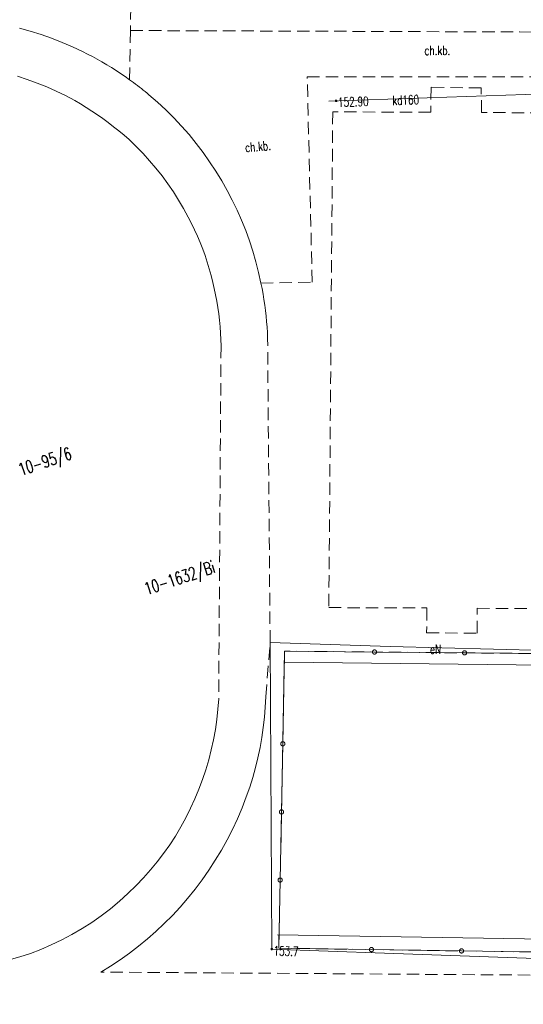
# Model space of a CAD drawing. Header units: millimetres. Extents: x -44596 to 32114, y 34976 to 82978.
# Tile 4 of 63: x -32595 to -28515, y 53158 to 61127. Entities that reach past the tile are written whole.
import ezdxf
from ezdxf.xclip import XClip

# ---------------------------------------------------------------- set-up
doc = ezdxf.new("R2010")
doc.units = ezdxf.units.MM
doc.header["$MEASUREMENT"] = 0
doc.header["$XCLIPFRAME"] = 0
for name, pattern in [('1_OTKC', [150, 100, -50]), ('1_OTSP', [150, 100, -50]), ('1_OTZT', [150, 100, -50]), ('Wipeout_Contour', [100, 0, -100])]:
    doc.linetypes.add(name, pattern=pattern)
for name, color, linetype in [('_______MAPA_DC_PROJEKTOWYCH', 7, 'Continuous'), ('Mlawa_szkola_MDCP_1_5________MAPA_DC_PROJEKTOWYCH', 7, 'Continuous'), ('Mlawa_szkola_MDCP_1_5_Numery_dzialek', 7, 'Continuous'), ('Mlawa_szkola_MDCP_1_5_Numery_konturow', 7, 'Continuous'), ('Mlawa_szkola_MDCP_1_5_OTK_E_T_1', 7, 'Continuous'), ('Mlawa_szkola_MDCP_1_5_OTK_L_2', 7, 'Continuous'), ('Mlawa_szkola_MDCP_1_5_OTO_L_0', 7, 'Continuous'), ('Mlawa_szkola_MDCP_1_5_OTS_L_1', 7, 'Continuous'), ('Mlawa_szkola_MDCP_1_5_OTZ_L_3', 7, 'Continuous'), ('Mlawa_szkola_MDCP_1_5_SUEP_E_T_0', 7, 'Continuous'), ('Mlawa_szkola_MDCP_1_5_SUEP_L_0', 7, 'Continuous'), ('Mlawa_szkola_MDCP_1_5_SUER_T_0', 7, 'Continuous'), ('Mlawa_szkola_MDCP_1_5_SUKP_E_T_0', 7, 'Continuous'), ('Mlawa_szkola_MDCP_1_5_SUKP_L_0', 7, 'Continuous'), ('Mlawa_szkola_MDCP_1_5_SUKR_T_0', 7, 'Continuous')]:
    doc.layers.add(name, color=color, linetype=linetype)
doc.styles.add('GENERATED_STYLE_2', font='txt')

# ---------------------------------------------------------------- blocks, each defined once
blk = doc.blocks.new('Rysunek_1_5', base_point=(25847, 58549.2))
at = {"color": 254, "linetype": 'Wipeout_Contour', "lineweight": 0, "ltscale": 267472.931025}
blk.add_wipeout([(12367.1, 34548.1), (50980.9, 47322.1), (39326.9, 82550.4), (713, 69776.4)], dxfattribs=at).dxf.layer = 'Mlawa_szkola_MDCP_1_5________MAPA_DC_PROJEKTOWYCH'
at = {"layer": 'Mlawa_szkola_MDCP_1_5_OTK_L_2', "color": 7, "linetype": '1_OTKC', "lineweight": 13}
for p, q in [((13611, 60611.6), (13604.7, 60213.5)), ((17311.5, 60598.1), (13611, 60611.6)), ((13604.7, 60213.5), (13620.8, 60201.9)), ((13620.8, 60201.9), (13636.8, 60190.2)), ((13636.8, 60190.2), (13652.7, 60178.4)), ((13652.7, 60178.4), (13668.5, 60166.5)), ((15043, 60237.4), (17250.6, 60237.8)), ((15083.7, 58574.4), (15043, 60237.4)), ((13668.5, 60166.5), (13684.3, 60154.5)), ((13684.3, 60154.5), (13699.9, 60142.3)), ((13699.9, 60142.3), (13715.5, 60130.1)), ((13715.5, 60130.1), (13730.9, 60117.7)), ((13730.9, 60117.7), (13746.3, 60105.2)), ((13746.3, 60105.2), (13761.6, 60092.6)), ((13761.6, 60092.6), (13830.9, 60032.4)), ((13830.9, 60032.4), (13898.1, 59969.9)), ((13898.1, 59969.9), (13963.2, 59905.1)), ((13963.2, 59905.1), (14025.9, 59838)), ((14025.9, 59838), (14086.3, 59768.9)), ((14086.3, 59768.9), (14144.3, 59697.7)), ((14144.3, 59697.7), (14199.8, 59624.6)), ((14199.8, 59624.6), (14252.7, 59549.6)), ((14252.7, 59549.6), (14303.1, 59472.8)), ((14303.1, 59472.8), (14350.8, 59394.3)), ((14350.8, 59394.3), (14394.9, 59317)), ((14394.9, 59317), (14436.5, 59238.3)), ((14436.5, 59238.3), (14475.3, 59158.2)), ((14475.3, 59158.2), (14511.4, 59076.8)), ((14511.4, 59076.8), (14544.7, 58994.3)), ((14544.7, 58994.3), (14575.3, 58910.7)), ((14575.3, 58910.7), (14602.9, 58826.1)), ((14602.9, 58826.1), (14627.7, 58740.6)), ((14627.7, 58740.6), (14649.6, 58654.3)), ((14649.6, 58654.3), (14668.6, 58567.3)), ((14668.6, 58567.3), (15083.7, 58574.4))]:
    blk.add_line(p, q, dxfattribs=at)
at = {"layer": 'Mlawa_szkola_MDCP_1_5_OTO_L_0', "color": 7, "linetype": 'Continuous', "lineweight": 13}
for p, q in [((14859.8, 55588.6), (14845.4, 54838.8)), ((15588.7, 55581.7), (14859.8, 55588.6)), ((16317.6, 55574.7), (15588.7, 55581.7)), ((17046.5, 55567.8), (16317.6, 55574.7)), ((14845.4, 54838.8), (14834.8, 54287.3)), ((14834.8, 54287.3), (14824.1, 53735.9)), ((14824.1, 53735.9), (14813.5, 53184.5)), ((14813.5, 53184.5), (15563.5, 53173.2)), ((15563.5, 53173.2), (16293.1, 53162.3)), ((16293.1, 53162.3), (17022.8, 53151.3))]:
    blk.add_line(p, q, dxfattribs=at)
for centre in [(15588.7, 55581.7), (16317.6, 55574.7), (14845.4, 54838.8), (14834.8, 54287.3), (14824.1, 53735.9), (15563.5, 53173.2), (16293.1, 53162.3)]:
    blk.add_circle(centre, 17, dxfattribs=at)
at = {"layer": 'Mlawa_szkola_MDCP_1_5_OTS_L_1', "color": 7, "linetype": '1_OTSP', "lineweight": 13}
for p, q in [((12800.3, 60606.5), (12712.6, 60631.1)), ((12887, 60579.1), (12800.3, 60606.5)), ((12972.9, 60548.8), (12887, 60579.1)), ((13057.7, 60515.7), (12972.9, 60548.8)), ((13141.4, 60479.9), (13057.7, 60515.7)), ((13223.9, 60441.4), (13141.4, 60479.9)), ((13263.6, 60421.4), (13223.9, 60441.4)), ((13302.9, 60400.8), (13263.6, 60421.4)), ((13341.9, 60379.5), (13302.9, 60400.8)), ((13380.6, 60357.7), (13341.9, 60379.5)), ((13418.9, 60335.2), (13380.6, 60357.7)), ((13456.9, 60312), (13418.9, 60335.2)), ((13494.4, 60288.3), (13456.9, 60312)), ((13531.6, 60264), (13494.4, 60288.3)), ((13568.4, 60239), (13531.6, 60264)), ((12695.7, 60241), (12775.7, 60215.3)), ((12775.7, 60215.3), (12854.8, 60186.9)), ((12854.8, 60186.9), (12932.8, 60155.8)), ((13604.7, 60213.5), (13568.4, 60239)), ((13620.8, 60201.9), (13604.7, 60213.5)), ((13636.8, 60190.2), (13620.8, 60201.9)), ((13652.7, 60178.4), (13636.8, 60190.2)), ((13668.5, 60166.5), (13652.7, 60178.4)), ((12932.8, 60155.8), (13009.7, 60121.9)), ((13009.7, 60121.9), (13085.4, 60085.4)), ((13684.3, 60154.5), (13668.5, 60166.5)), ((13699.9, 60142.3), (13684.3, 60154.5)), ((13715.5, 60130.1), (13699.9, 60142.3)), ((13730.9, 60117.7), (13715.5, 60130.1)), ((13746.3, 60105.2), (13730.9, 60117.7)), ((13761.6, 60092.6), (13746.3, 60105.2)), ((13830.9, 60032.4), (13761.6, 60092.6)), ((16046.5, 60152.3), (16043.5, 59951.2)), ((16452.9, 60146.6), (16046.5, 60152.3)), ((16454.3, 59948), (16452.9, 60146.6)), ((13085.4, 60085.4), (13159.7, 60046.3)), ((13159.7, 60046.3), (13206.6, 60018.6)), ((13206.6, 60018.6), (13252.9, 59989.9)), ((13898.1, 59969.9), (13830.9, 60032.4)), ((13252.9, 59989.9), (13298.6, 59960.4)), ((13298.6, 59960.4), (13343.7, 59929.9)), ((13343.7, 59929.9), (13388.2, 59898.6)), ((13963.2, 59905.1), (13898.1, 59969.9)), ((15249.8, 59953), (15218.2, 55941.1)), ((16043.5, 59951.2), (15249.8, 59953)), ((17249.9, 59943.7), (16454.3, 59948)), ((13388.2, 59898.6), (13432.1, 59866.3)), ((13432.1, 59866.3), (13475.3, 59833.2)), ((14025.9, 59838), (13963.2, 59905.1)), ((13475.3, 59833.2), (13517.8, 59799.2)), ((13517.8, 59799.2), (13559.7, 59764.4)), ((14086.3, 59768.9), (14025.9, 59838)), ((14144.3, 59697.7), (14086.3, 59768.9)), ((13559.7, 59764.4), (13600.8, 59728.7)), ((13600.8, 59728.7), (13658, 59673.7)), ((14199.8, 59624.6), (14144.3, 59697.7)), ((13658, 59673.7), (13713.4, 59616.8)), ((13713.4, 59616.8), (13766.7, 59558)), ((14252.7, 59549.6), (14199.8, 59624.6)), ((13766.7, 59558), (13818, 59497.4)), ((14303.1, 59472.8), (14252.7, 59549.6)), ((13818, 59497.4), (13867.2, 59435.1)), ((14350.8, 59394.3), (14303.1, 59472.8)), ((13867.2, 59435.1), (13914.2, 59371.1)), ((13914.2, 59371.1), (13959, 59305.6)), ((14394.9, 59317), (14350.8, 59394.3)), ((13959, 59305.6), (14001.5, 59238.5)), ((14436.5, 59238.3), (14394.9, 59317)), ((14001.5, 59238.5), (14041.6, 59170)), ((14475.3, 59158.2), (14436.5, 59238.3)), ((14041.6, 59170), (14079.4, 59100.2)), ((14511.4, 59076.8), (14475.3, 59158.2)), ((14079.4, 59100.2), (14105.4, 59050.1)), ((14544.7, 58994.3), (14511.4, 59076.8)), ((14105.4, 59050.1), (14130.2, 58999.3)), ((14130.2, 58999.3), (14153.6, 58947.8)), ((14575.3, 58910.7), (14544.7, 58994.3)), ((14153.6, 58947.8), (14175.7, 58895.8)), ((14175.7, 58895.8), (14196.4, 58843.2)), ((14602.9, 58826.1), (14575.3, 58910.7)), ((14196.4, 58843.2), (14215.7, 58790.1)), ((14627.7, 58740.6), (14602.9, 58826.1)), ((14215.7, 58790.1), (14233.6, 58736.6)), ((14233.6, 58736.6), (14250.2, 58682.5)), ((14649.6, 58654.3), (14627.7, 58740.6)), ((14250.2, 58682.5), (14265.3, 58628.1)), ((14668.6, 58567.3), (14649.6, 58654.3)), ((14265.3, 58628.1), (14279, 58573.3)), ((14279, 58573.3), (14290.8, 58522.7)), ((14290.8, 58522.7), (14301.5, 58471.8)), ((14677.3, 58523.2), (14668.6, 58567.3)), ((14685.3, 58479), (14677.3, 58523.2)), ((14301.5, 58471.8), (14311, 58420.7)), ((14311, 58420.7), (14319.3, 58369.4)), ((14692.5, 58434.6), (14685.3, 58479)), ((14699, 58390.2), (14692.5, 58434.6)), ((14319.3, 58369.4), (14326.5, 58318)), ((14704.7, 58345.6), (14699, 58390.2)), ((14709.7, 58300.9), (14704.7, 58345.6)), ((14326.5, 58318), (14332.5, 58266.3)), ((14332.5, 58266.3), (14337.4, 58214.6)), ((14714, 58256.2), (14709.7, 58300.9)), ((14717.5, 58211.4), (14714, 58256.2)), ((14337.4, 58214.6), (14341.1, 58162.8)), ((14720.3, 58166.5), (14717.5, 58211.4)), ((14341.1, 58162.8), (14343.6, 58110.9)), ((14343.6, 58110.9), (14344.9, 58058.9)), ((14722.3, 58121.6), (14720.3, 58166.5)), ((14742.6, 55659.4), (14722.3, 58121.6)), ((14344.9, 58058.9), (14326.1, 55202.5)), ((15218.2, 55941.1), (16011.3, 55938)), ((16011.3, 55938), (16010.6, 55736.5)), ((16418.8, 55734.7), (16420.8, 55935.5)), ((16420.8, 55935.5), (17216.2, 55932.1)), ((16010.6, 55736.5), (16418.8, 55734.7)), ((14708.1, 55219.3), (14742.6, 55659.4)), ((14859.8, 55588.6), (14813.5, 53184.5)), ((19254.3, 55546.7), (14859.8, 55588.6)), ((14326.1, 55202.5), (14320, 55119.2)), ((14703.8, 55136.5), (14708.1, 55219.3)), ((14320, 55119.2), (14311.1, 55036.2)), ((14697, 55053.8), (14703.8, 55136.5)), ((14311.1, 55036.2), (14299.1, 54953.5)), ((14687.5, 54971.4), (14697, 55053.8)), ((14299.1, 54953.5), (14284.2, 54871.4)), ((14675.5, 54889.3), (14687.5, 54971.4)), ((14284.2, 54871.4), (14266.4, 54789.8)), ((14660.9, 54807.7), (14675.5, 54889.3)), ((14266.4, 54789.8), (14245.6, 54708.9)), ((14643.7, 54726.5), (14660.9, 54807.7)), ((14245.6, 54708.9), (14222, 54628.8)), ((14624, 54646), (14643.7, 54726.5)), ((14222, 54628.8), (14195.5, 54549.6)), ((14601.7, 54566.1), (14624, 54646)), ((14195.5, 54549.6), (14166.2, 54471.4)), ((14577, 54486.9), (14601.7, 54566.1)), ((14166.2, 54471.4), (14134.2, 54394.3)), ((14549.7, 54408.5), (14577, 54486.9)), ((14134.2, 54394.3), (14098.9, 54316.7)), ((14515.3, 54319.7), (14549.7, 54408.5)), ((14098.9, 54316.7), (14060.7, 54240.4)), ((14477.9, 54232), (14515.3, 54319.7)), ((14060.7, 54240.4), (14019.7, 54165.6)), ((14437.4, 54145.7), (14477.9, 54232)), ((14019.7, 54165.6), (13975.9, 54092.4)), ((14394, 54060.9), (14437.4, 54145.7)), ((13975.9, 54092.4), (13929.4, 54021)), ((14347.6, 53977.6), (14394, 54060.9)), ((13880.3, 53951.3), (13828.5, 53883.5)), ((13929.4, 54021), (13880.3, 53951.3)), ((14298.5, 53895.9), (14347.6, 53977.6)), ((13828.5, 53883.5), (13774.3, 53817.7)), ((14246.5, 53816), (14298.5, 53895.9)), ((13774.3, 53817.7), (13717.6, 53754)), ((14191.8, 53738), (14246.5, 53816)), ((13717.6, 53754), (13658.6, 53692.4)), ((14134.4, 53661.8), (14191.8, 53738)), ((13658.6, 53692.4), (13591.5, 53626.8)), ((14074.5, 53587.7), (14134.4, 53661.8)), ((13521.7, 53564), (13449.5, 53504.1)), ((13591.5, 53626.8), (13521.7, 53564)), ((14013.8, 53517.7), (14074.5, 53587.7)), ((13449.5, 53504.1), (13374.9, 53447.2)), ((13950.8, 53449.7), (14013.8, 53517.7)), ((13298, 53393.4), (13219, 53342.8)), ((13374.9, 53447.2), (13298, 53393.4)), ((13885.5, 53384), (13950.8, 53449.7)), ((13219, 53342.8), (13137.9, 53295.5)), ((13748.4, 53259.3), (13818, 53320.5)), ((13818, 53320.5), (13885.5, 53384)), ((13055, 53251.5), (12970.4, 53211)), ((13137.9, 53295.5), (13055, 53251.5)), ((13676.7, 53200.5), (13748.4, 53259.3)), ((12884.2, 53174), (12800.6, 53142.5)), ((12970.4, 53211), (12884.2, 53174)), ((13603.1, 53144.2), (13676.7, 53200.5)), ((14813.5, 53184.5), (19211.8, 53118.5)), ((12715.9, 53114.1), (12630.2, 53088.9)), ((12800.6, 53142.5), (12715.9, 53114.1)), ((13450.4, 53039.2), (13527.6, 53090.4)), ((13527.6, 53090.4), (13603.1, 53144.2)), ((13371.4, 52990.7), (13450.4, 53039.2)), ((19099.5, 52951.8), (13371.4, 52990.7))]:
    blk.add_line(p, q, dxfattribs=at)
at = {"layer": 'Mlawa_szkola_MDCP_1_5_OTZ_L_3', "color": 7, "linetype": '1_OTZT', "lineweight": 13}
for p, q in [((13618.5, 61251.3), (13611, 60611.6)), ((13611, 60611.6), (17311.5, 60598.1))]:
    blk.add_line(p, q, dxfattribs=at)
at = {"layer": 'Mlawa_szkola_MDCP_1_5_SUEP_L_0', "color": 7, "linetype": 'Continuous', "lineweight": 13}
for p, q in [((14742.6, 55659.4), (15714.4, 55627)), ((14756, 53177), (14742.6, 55659.4)), ((15714.4, 55627), (17478.8, 55580.8)), ((15669.8, 53143.3), (14756, 53177)), ((18295.6, 53054.5), (15669.8, 53143.3))]:
    blk.add_line(p, q, dxfattribs=at)
at = {"layer": 'Mlawa_szkola_MDCP_1_5_SUER_T_0', "color": 7, "linetype": 'Continuous', "lineweight": 13}
blk.add_circle((14756, 53177), 6.25, dxfattribs=at)
at = {"layer": 'Mlawa_szkola_MDCP_1_5_SUKP_L_0', "color": 7, "linetype": 'Continuous', "lineweight": 13}
for p, q in [((15217.4, 60041.3), (17220.9, 60107.9)), ((19265.8, 55448.4), (14860.2, 55498.2)), ((19218.7, 53221.9), (14803.3, 53291.7))]:
    blk.add_line(p, q, dxfattribs=at)
at = {"layer": 'Mlawa_szkola_MDCP_1_5_SUKR_T_0', "color": 7, "linetype": 'Continuous', "lineweight": 13}
blk.add_circle((15277.4, 60043.3), 6.25, dxfattribs=at)
at = {"layer": 'Mlawa_szkola_MDCP_1_5_Numery_dzialek', "color": 7, "linetype": 'Continuous', "lineweight": 13, "insert": (12733.8, 56975.2), "char_height": 100, "attachment_point": 7, "rotation": 18.30496, "style": 'GENERATED_STYLE_2'}
blk.add_mtext('\\A1;{\\W0.700000x;\\pql;\\FSimplex.shx;10-95/6}', dxfattribs=at)
at = {"layer": 'Mlawa_szkola_MDCP_1_5_Numery_konturow', "color": 7, "linetype": 'Continuous', "lineweight": 13, "insert": (13732.8, 56073.8), "char_height": 100, "attachment_point": 4, "rotation": 18.30496, "style": 'GENERATED_STYLE_2'}
blk.add_mtext('\\A1;{\\W0.700000x;\\pql;\\FSimplex.shx;10-1632/Bi}', dxfattribs=at)
at = {"layer": 'Mlawa_szkola_MDCP_1_5_OTK_E_T_1', "color": 7, "linetype": 'Continuous', "lineweight": 13, "char_height": 75, "attachment_point": 4, "style": 'GENERATED_STYLE_2'}
for insert, rotation in [((15992.7, 60451.1), 0.04208), ((14539.6, 59664.4), 5.06443)]:
    blk.add_mtext('\\A1;{\\W0.700000x;\\pql;\\FSimplex.shx;ch.kb.}', dxfattribs=dict(at, insert=insert, rotation=rotation))
at = {"layer": 'Mlawa_szkola_MDCP_1_5_SUEP_E_T_0', "color": 7, "linetype": 'Continuous', "lineweight": 13, "insert": (16038.4, 55605.7), "char_height": 75, "attachment_point": 4, "rotation": 358.50043, "style": 'GENERATED_STYLE_2'}
blk.add_mtext('\\A1;{\\W0.700000x;\\pql;\\FSimplex.shx;eN}', dxfattribs=at)
at = {"layer": 'Mlawa_szkola_MDCP_1_5_SUER_T_0', "color": 7, "linetype": 'Continuous', "lineweight": 13, "insert": (14770.5, 53163.9), "char_height": 75, "attachment_point": 4, "rotation": 357.88825, "style": 'GENERATED_STYLE_2'}
blk.add_mtext('\\A1;{\\W0.700000x;\\pql;\\FSimplex.shx;153.7}', dxfattribs=at)
at = {"layer": 'Mlawa_szkola_MDCP_1_5_SUKP_E_T_0', "color": 7, "linetype": 'Continuous', "lineweight": 13, "insert": (15733.1, 60046), "char_height": 75, "attachment_point": 4, "rotation": 1.90413, "style": 'GENERATED_STYLE_2'}
blk.add_mtext('\\A1;{\\W0.700000x;\\pql;\\FSimplex.shx;kd160}', dxfattribs=at)
at = {"layer": 'Mlawa_szkola_MDCP_1_5_SUKR_T_0', "color": 7, "linetype": 'Continuous', "lineweight": 13, "insert": (15292.8, 60031.2), "char_height": 75, "attachment_point": 4, "rotation": 1.90413, "style": 'GENERATED_STYLE_2'}
blk.add_mtext('\\A1;{\\W0.700000x;\\pql;\\FSimplex.shx;152.90}', dxfattribs=at)

msp = doc.modelspace()

# ---------------------------------------------------------------- block references
at = {"layer": '_______MAPA_DC_PROJEKTOWYCH', "color": 151, "linetype": 'Continuous', "lineweight": 20, "true_color": 0x80c2ff}
ref = msp.add_blockref('Rysunek_1_5', (-19461.7, 58977.2), dxfattribs=at)
XClip(ref).set_block_clipping_path([(12367.1034969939, 34548.0583965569), (50980.912682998, 47322.0641223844), (39326.858204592, 82550.4369234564), (713.049018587, 69776.4311976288)])

doc.saveas('drawing.dxf')
